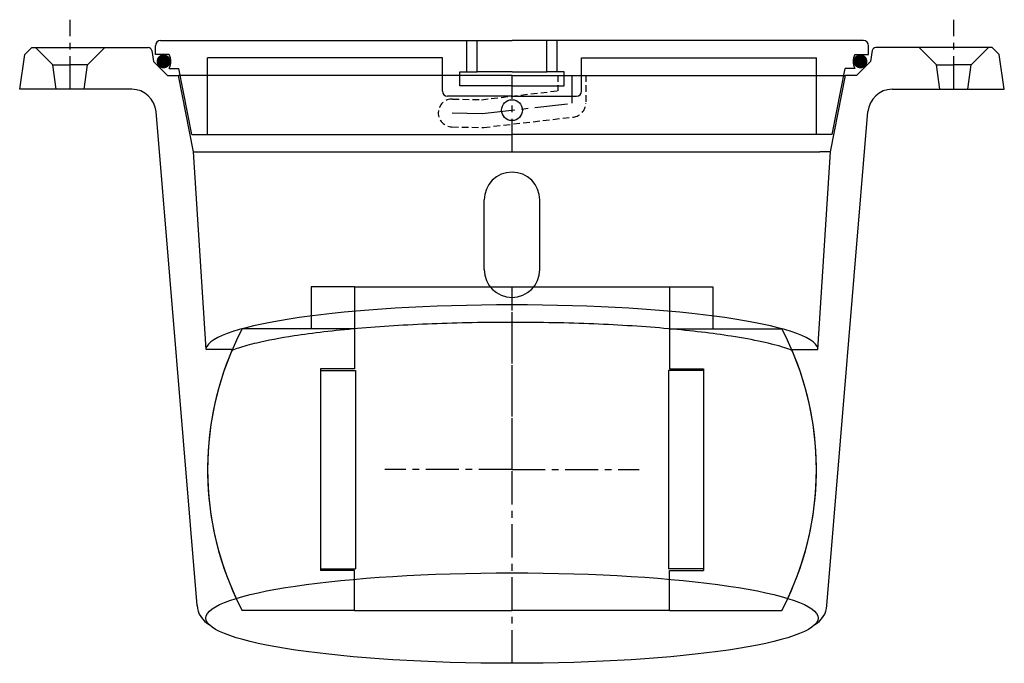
# Model space of a CAD drawing. Extents: x -141 to 141, y -169 to 16.
import ezdxf

# ---------------------------------------------------------------- set-up
doc = ezdxf.new("R2010")
doc.units = 0
doc.header["$LTSCALE"] = 0.3
doc.linetypes.add('CENTER', pattern=[50.8, 31.75, -6.35, 6.35, -6.35])
doc.linetypes.add('HIDDEN', pattern=[9.525, 6.35, -3.175])
doc.layers.get('0').update_dxf_attribs({"linetype": 'CONTINUOUS'})
doc.layers.add('CENTER', color=9, linetype='CENTER')

# ---------------------------------------------------------------- blocks, each defined once
blk = doc.blocks.new('113')
for p, q in [((-141.5, -4), (-140, 6)), ((-138, 8), (-140, 6)), ((-138, 8), (-104.54, 8)), ((-132, 3), (-137, 8)), ((-122, 3), (-117, 8)), ((-103.56, 7.17), (-103, 4)), ((103.56, 7.17), (103, 4)), ((138, 8), (104.54, 8)), ((122, 3), (117, 8)), ((132, 3), (137, 8)), ((138, 8), (140, 6)), ((141.5, -4), (140, 6)), ((-132, 3), (-127, 3)), ((-131, -4), (-132, 3)), ((-122, 3), (-127, 3)), ((-123, -4), (-122, 3)), ((-103, 4), (-99, 0)), ((103, 4), (99, 0)), ((122, 3), (127, 3)), ((123, -4), (122, 3)), ((132, 3), (127, 3)), ((131, -4), (132, 3)), ((-99, 0), (-95.84, 0)), ((-91.56, -22), (-95.84, 0)), ((0, 0), (-95.84, 0)), ((0, 0), (95.84, 0)), ((91.56, -22), (95.84, 0)), ((99, 0), (95.84, 0)), ((-109.29, -4), (-141.5, -4)), ((109.29, -4), (141.5, -4)), ((-90.53, -152.39), (-102.32, -10.42)), ((90.53, -152.39), (102.32, -10.42)), ((-87.94, -78.81), (-91.56, -22)), ((-91.56, -22), (88.5, -22)), ((87.94, -78.81), (91.56, -22)), ((91.56, -22), (88.5, -22)), ((-8, -55.81), (-8, -35.81)), ((8, -55.81), (8, -35.81)), ((-80.46, -78.81), (-87.94, -78.81)), ((80.46, -78.81), (87.94, -78.81))]:
    blk.add_line(p, q)
at = {"linetype": 'HIDDEN'}
for p, q in [((13.19, 0), (13.19, -4.44)), ((21.19, 0), (21.19, -8)), ((-8.78, -6.99), (13.19, -4.44)), ((-17.1, -6.8), (-8.78, -6.99)), ((-8.13, -14.97), (17.65, -11.97)), ((-17.28, -14.8), (-8.69, -15))]:
    blk.add_line(p, q, dxfattribs=at)
for centre, radius, start, end in [((-104.54, 7), 1, 10, 90), ((104.54, 7), 1, 90, 170), ((-109.29, -11), 7, 4.7453, 90), ((109.29, -11), 7, 90, 175.2547), ((0, -35.81), 8, 0, 180), ((0, -55.81), 8, 180, 0), ((0, -113.31), 87.5, 156.7786, 205.0367), ((0, -113.31), 87.5, 334.9633, 23.2214), ((-83.56, -151.81), 7, 184.7453, 239.8154), ((83.56, -151.81), 7, 300.1846, 355.2547)]:
    blk.add_arc(centre, radius, start, end)
for centre, start, end in [((-17.19, -10.8), 88.6671, 268.6671), ((17.19, -8), 276.6359, 0), ((-8.6, -11), 268.6671, 276.6359)]:
    blk.add_arc(centre, 4, start, end, dxfattribs=at)
blk.add_ellipse((0, -78.98), major_axis=(-88, 0), ratio=0.147727, start_param=3.174615, end_param=6.250163)
blk.add_ellipse((0, -155.98), major_axis=(-88, 0), ratio=0.147727)
blk.add_open_spline([(80.51, -79.05), (79.9, -78.81), (79.19, -78.56), (76.6, -77.73), (74.37, -77.14), (69.21, -76.02), (66.27, -75.48), (57.73, -74.15), (51.62, -73.42), (38.27, -72.23), (31.03, -71.77), (15.96, -71.15), (8.13, -70.99), (-7.53, -70.98), (-15.36, -71.13), (-30.46, -71.74), (-37.72, -72.2), (-51.13, -73.37), (-57.28, -74.09), (-66.7, -75.53), (-70.3, -76.22), (-75.35, -77.4), (-77.12, -77.89), (-79.3, -78.6), (-79.94, -78.83), (-80.51, -79.05)], degree=3, knots=[3.502285, 3.502285, 3.502285, 3.502285, 3.572842, 3.572842, 3.737057, 3.737057, 3.901273, 3.901273, 4.170489, 4.170489, 4.439705, 4.439705, 4.708921, 4.708921, 4.978137, 4.978137, 5.247353, 5.247353, 5.516569, 5.516569, 5.721575, 5.721575, 5.857359, 5.857359, 5.922492, 5.922492, 5.922492, 5.922492])
at = {"layer": 'CENTER'}
for p, q in [((-127, -4), (-127, 16)), ((127, -4), (127, 16)), ((0, -22), (0, 0)), ((17.19, 0), (17.19, -8)), ((-8.6, -11), (17.19, -8)), ((-17.19, -10.8), (-8.6, -11)), ((0, -168.98), (0, -65.81))]:
    blk.add_line(p, q, dxfattribs=at)
blk = doc.blocks.new('112')
for p, q in [((-101, 0), (0, 0)), ((101, 0), (0, 0)), ((-102.5, -4), (-102.5, -1.5)), ((-13, -9), (-13, 0)), ((-10, -9), (-10, 0)), ((10, -9), (10, 0)), ((13, -9), (13, 0)), ((102.5, -4), (102.5, -1.5)), ((-98.5, -4), (-102.5, -4)), ((-87.5, -27), (-87.5, -5)), ((-20, -5), (-87.5, -5)), ((-20, -14.5), (-20, -5)), ((20, -14.5), (20, -5)), ((20, -5), (87.5, -5)), ((87.5, -27), (87.5, -5)), ((98.5, -4), (102.5, -4)), ((-98.5, -8), (-95.72, -8)), ((-92.02, -27), (-95.72, -8)), ((92.02, -27), (95.72, -8)), ((98.5, -8), (95.72, -8)), ((-15, -9), (-10, -9)), ((-15, -13), (-15, -9)), ((0, -9), (-10, -9)), ((0, -9), (10, -9)), ((15, -9), (10, -9)), ((15, -13), (15, -9)), ((0, -13), (-15, -13)), ((0, -13), (15, -13)), ((0, -16), (-18.5, -16)), ((0, -16), (18.5, -16)), ((-92.02, -27), (-87.5, -27)), ((-87.5, -27), (0, -27)), ((87.5, -27), (0, -27)), ((92.02, -27), (87.5, -27))]:
    blk.add_line(p, q)
at = {"const_width": 1.95}
for points in [[(-101.17, -5.98, 1), (-99.12, -5.98, 1)], [(101.17, -5.98, -1), (99.12, -5.98, -1)]]:
    blk.add_lwpolyline(points, format="xyb", close=True, dxfattribs=at)
blk.add_circle((0, -20), 3)
for centre, radius, start, end in [((-101, -1.5), 1.5, 90, 180), ((101, -1.5), 1.5, 0, 90), ((-103.08, -6), 5, 336.4218, 23.5782), ((103.08, -6), 5, 156.4218, 203.5782), ((-18.5, -14.5), 1.5, 180, 270), ((18.5, -14.5), 1.5, 270, 0)]:
    blk.add_arc(centre, radius, start, end)
blk = doc.blocks.new('Ball 90mm')
for p, q in [((-57.75, 52.5), (-57.75, 40.5)), ((-45.25, 52.5), (-57.75, 52.5)), ((-45.25, 52.5), (-45.25, 40.5)), ((-45.25, 52.5), (0, 52.5)), ((0, 52.5), (45.25, 52.5)), ((45.25, 52.5), (57.75, 52.5)), ((45.25, 52.5), (45.25, 40.5)), ((57.75, 52.5), (57.75, 40.5)), ((-45.25, 40.5), (-77.56, 40.5)), ((-45.25, 40.5), (-45.25, 29)), ((45.25, 40.5), (45.25, 29)), ((45.25, 40.5), (77.56, 40.5)), ((-45.25, 29), (-55, 29)), ((-55, 29), (-55, -29)), ((-55, 28.5), (-45, 28.5)), ((-45, 28.5), (-45, -28.5)), ((45, 28.5), (45, -28.5)), ((55, 28.5), (45, 28.5)), ((45.25, 29), (55, 29)), ((55, 29), (55, -29)), ((-55, -28.5), (-45, -28.5)), ((-45.25, -29), (-55, -29)), ((-45.25, -40.5), (-45.25, -29)), ((55, -28.5), (45, -28.5)), ((45.25, -29), (55, -29)), ((45.25, -40.5), (45.25, -29)), ((-45.25, -40.5), (-77.56, -40.5)), ((-45.25, -40.5), (0, -40.5)), ((45.25, -40.5), (0, -40.5)), ((45.25, -40.5), (77.56, -40.5))]:
    blk.add_line(p, q)
for start, end in [(152.4284, 207.5716), (332.4284, 27.5716)]:
    blk.add_arc((0, 0), 87.5, start, end)
at = {"layer": 'CENTER'}
for p, q in [((0, 0), (0, 52.5)), ((0, 0), (-36.58, 0)), ((0, 0), (36.58, 0)), ((0, -40.5), (0, 0))]:
    blk.add_line(p, q, dxfattribs=at)

msp = doc.modelspace()

# ---------------------------------------------------------------- block references
for name, p in [('113', (0, 0)), ('112', (0, 10)), ('Ball 90mm', (0, -113.31))]:
    msp.add_blockref(name, p)

doc.saveas('drawing.dxf')
